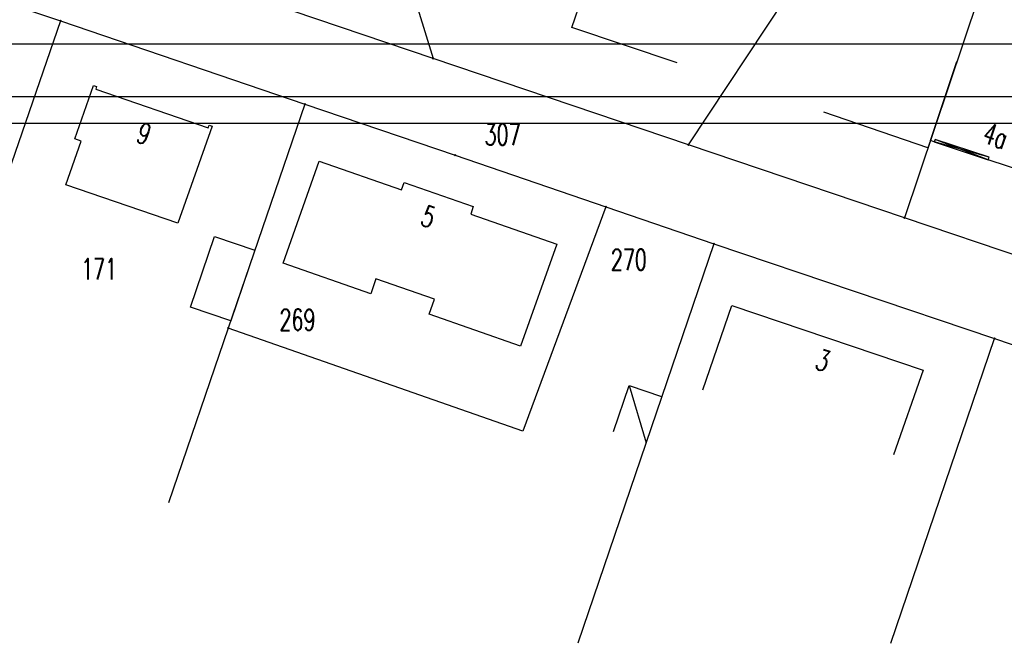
# Model space of a CAD drawing. Extents: x 3409653 to 3410193, y 5788342 to 5789000.
# Tile 15 of 79: x 3409910 to 3410003, y 5788578 to 5788637. Entities that reach past the tile are written whole.
import ezdxf

# ---------------------------------------------------------------- set-up
doc = ezdxf.new("R2010")
doc.units = 0
doc.header["$MEASUREMENT"] = 0
doc.linetypes.add('LINIENART0', pattern=[0])
doc.layers.add('NULLEBENE', color=7, linetype='Continuous')
doc.layers.add('TOP-HOEHENI', color=7, linetype='Continuous')
doc.styles.add('SIMPLEX', font='simplex')

# ---------------------------------------------------------------- blocks, each defined once
blk = doc.blocks.new('GELAEN-109')
at = {"layer": 'NULLEBENE', "color": 1, "linetype": 'LINIENART0'}
for p, q in [((-0.188, 0.188), (0.188, -0.188)), ((-0.188, -0.188), (0.188, 0.188))]:
    blk.add_line(p, q, dxfattribs=at)

msp = doc.modelspace()

# ---------------------------------------------------------------- linework, layer by layer
at = {"layer": 'NULLEBENE', "color": 144, "linetype": 'LINIENART0'}
for p, q in [((3409701.4105, 5788634.4705), (3410061.4105, 5788634.47034)), ((3409701.4105, 5788634.4705), (3410061.4105, 5788634.47034)), ((3409693.91, 5788626.96974), (3410158.91, 5788626.96974)), ((3409693.91, 5788626.96974), (3410158.91, 5788626.96974))]:
    msp.add_line(p, q, dxfattribs=at)
at = {"layer": 'NULLEBENE', "color": 161, "linetype": 'LINIENART0'}
msp.add_line((3409696.41, 5788629.46974), (3410066.41, 5788629.46974), dxfattribs=at)
msp.add_line((3409696.41, 5788629.46974), (3410066.41, 5788629.46974), dxfattribs=at)
at = {"layer": 'TOP-HOEHENI', "color": 95, "linetype": 'LINIENART0'}
for p, q in [((3409973.432, 5788624.907), (3410020.565, 5788695.98)), ((3410005.955, 5788654.046), (3409993.868, 5788618.001)), ((3409885.658, 5788646.286), (3409914.064, 5788636.622)), ((3409962.403, 5788635.995), (3409964.297, 5788641.5)), ((3409949.304, 5788633.061), (3409936.05, 5788637.54)), ((3409947.846, 5788637.761), (3409949.304, 5788633.061)), ((3409914.064, 5788636.622), (3409901.061, 5788599.04)), ((3409914.064, 5788636.622), (3409937.174, 5788628.76)), ((3409972.359, 5788632.659), (3409962.403, 5788635.995)), ((3409973.432, 5788624.907), (3409949.304, 5788633.061)), ((3409996.32, 5788625.313), (3409998.83, 5788632.797)), ((3409915.416, 5788625.464), (3409917.188, 5788630.521)), ((3409917.188, 5788630.521), (3409917.472, 5788630.424)), ((3409917.472, 5788630.424), (3409917.388, 5788630.178)), ((3409917.388, 5788630.178), (3409928.023, 5788626.528)), ((3409937.174, 5788628.76), (3409929.925, 5788607.576)), ((3409937.174, 5788628.76), (3409951.375, 5788623.929)), ((3409996.094, 5788624.639), (3409986.249, 5788628.002)), ((3409928.391, 5788626.677), (3409925.152, 5788617.508)), ((3409928.023, 5788626.528), (3409928.107, 5788626.774)), ((3409928.107, 5788626.774), (3409928.391, 5788626.677)), ((3409916.018, 5788625.253), (3409915.416, 5788625.464)), ((3409996.769, 5788625.427), (3409996.69, 5788625.19)), ((3410001.875, 5788623.729), (3409996.769, 5788625.427)), ((3410001.796, 5788623.491), (3409996.769, 5788625.427)), ((3409914.574, 5788621.132), (3409916.018, 5788625.253)), ((3409993.868, 5788618.001), (3409973.432, 5788624.907)), ((3409996.32, 5788625.313), (3409996.094, 5788624.639)), ((3409996.69, 5788625.19), (3409996.32, 5788625.313)), ((3410001.875, 5788623.729), (3409996.69, 5788625.19)), ((3409996.69, 5788625.19), (3410001.796, 5788623.491)), ((3409951.375, 5788623.929), (3409965.622, 5788619.046)), ((3410001.796, 5788623.491), (3410001.875, 5788623.729)), ((3409935.105, 5788613.71), (3409938.531, 5788623.368)), ((3409938.531, 5788623.368), (3409946.312, 5788620.652)), ((3410006.375, 5788621.967), (3410001.796, 5788623.491)), ((3409925.152, 5788617.508), (3409914.574, 5788621.132)), ((3409946.312, 5788620.652), (3409946.556, 5788621.352)), ((3409946.556, 5788621.352), (3409953.095, 5788619.07)), ((3409953.095, 5788619.07), (3409952.847, 5788618.362)), ((3409965.622, 5788619.046), (3409957.791, 5788597.84)), ((3409965.622, 5788619.046), (3409975.834, 5788615.546)), ((3409952.847, 5788618.362), (3409960.989, 5788615.522)), ((3410006.124, 5788613.859), (3409993.868, 5788618.001)), ((3409926.336, 5788609.573), (3409928.608, 5788616.259)), ((3409928.608, 5788616.259), (3409932.445, 5788614.939)), ((3409960.989, 5788615.522), (3409957.564, 5788605.886)), ((3409975.834, 5788615.546), (3409962.969, 5788577.794)), ((3409975.834, 5788615.546), (3410002.386, 5788606.601)), ((3409932.445, 5788614.939), (3409930.16, 5788608.262)), ((3409943.397, 5788610.821), (3409935.105, 5788613.71)), ((3409943.887, 5788612.229), (3409943.397, 5788610.821)), ((3409949.416, 5788610.313), (3409943.887, 5788612.229)), ((3409930.16, 5788608.262), (3409926.336, 5788609.573)), ((3409948.922, 5788608.897), (3409949.416, 5788610.313)), ((3409974.791, 5788601.743), (3409977.54, 5788609.732)), ((3409977.54, 5788609.732), (3409995.647, 5788603.611)), ((3409957.564, 5788605.886), (3409948.922, 5788608.897)), ((3409929.925, 5788607.576), (3409924.278, 5788591.072)), ((3409957.791, 5788597.84), (3409929.925, 5788607.576)), ((3409992.573, 5788577.786), (3410002.386, 5788606.601)), ((3410002.386, 5788606.601), (3410034.787, 5788595.685)), ((3409995.647, 5788603.611), (3409992.847, 5788595.591)), ((3409966.352, 5788597.795), (3409967.841, 5788602.16)), ((3409967.841, 5788602.16), (3409970.884, 5788601.112)), ((3409967.841, 5788602.16), (3409969.427, 5788596.744))]:
    msp.add_line(p, q, dxfattribs=at)

# ---------------------------------------------------------------- block references
at = {"layer": 'TOP-HOEHENI', "xscale": 0.333, "yscale": 0.333}
for p in [(3409914.064, 5788636.622), (3409949.304, 5788633.061), (3409937.174, 5788628.76), (3409973.432, 5788624.907), (3409951.375, 5788623.929), (3409965.622, 5788619.046), (3409993.868, 5788618.001), (3409975.834, 5788615.546), (3409929.925, 5788607.576), (3410002.386, 5788606.601)]:
    msp.add_blockref('GELAEN-109', p, dxfattribs=at)

# ---------------------------------------------------------------- texts
at = {"layer": 'TOP-HOEHENI', "color": 95, "linetype": 'LINIENART0', "style": 'SIMPLEX', "width": 0.66046}
for s, rotation, p in [('9', 341.057, (3409921.099, 5788625.205)), ('4a', 341.5, (3410001.121, 5788625.169)), ('5', 340.8, (3409947.977, 5788617.356)), ('3', 341.3, (3409985.304, 5788603.763))]:
    msp.add_text(s, height=2, rotation=rotation, dxfattribs=at).set_placement(p)
for s, p in [('307', (3409954.161, 5788624.89)), ('270', (3409966.103, 5788613.055)), ('171', (3409916.006, 5788612.167)), ('269', (3409934.764, 5788607.373))]:
    msp.add_text(s, height=2, dxfattribs=at).set_placement(p)

doc.saveas('drawing.dxf')
